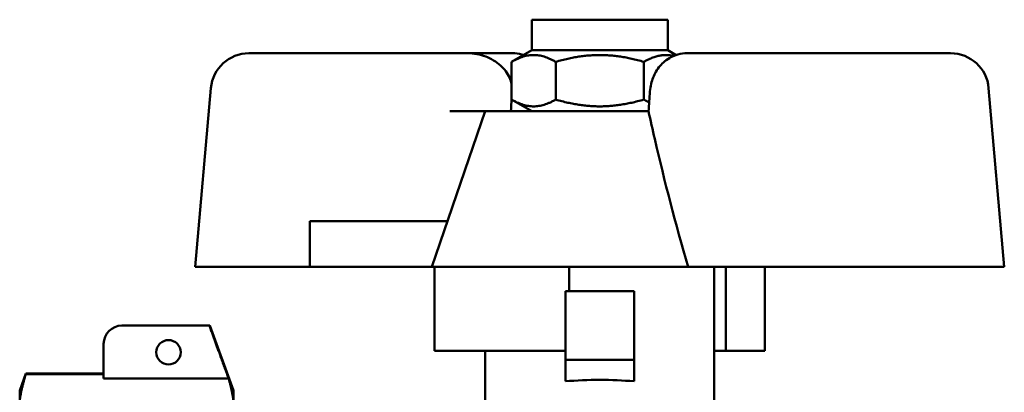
# Model space of a CAD drawing. Header units: millimetres. Extents: x 38 to 191, y 80 to 255.
# Tile 8 of 9: x 38 to 103, y 230 to 255. Entities that reach past the tile are written whole.
import ezdxf

# ---------------------------------------------------------------- set-up
doc = ezdxf.new("R2010")
doc.units = ezdxf.units.MM
doc.layers.add('Видимый контур (ГОСТ)', color=7, linetype='Continuous', lineweight=50)

msp = doc.modelspace()

# ---------------------------------------------------------------- linework, layer by layer
at = {"layer": 'Видимый контур (ГОСТ)'}
for p, q in [((71.647, 254.658), (80.547, 254.658)), ((71.647, 252.658), (71.647, 254.658)), ((80.547, 252.658), (80.547, 254.658)), ((67.437, 252.458), (53.113, 252.458)), ((70.37, 252.458), (67.437, 252.458)), ((71.647, 252.658), (70.324, 251.894)), ((71.647, 252.658), (80.547, 252.658)), ((80.547, 252.658), (81.095, 252.342)), ((81.824, 252.458), (88.829, 252.458)), ((99.082, 252.458), (88.829, 252.458)), ((70.324, 249.422), (70.324, 251.894)), ((73.21, 249.422), (73.21, 251.894)), ((78.984, 249.422), (78.984, 251.894)), ((50.622, 250.176), (49.597, 238.458)), ((102.596, 238.468), (101.572, 250.176)), ((71.647, 248.658), (70.324, 249.422)), ((68.597, 248.658), (65.097, 238.458)), ((68.597, 248.658), (66.266, 248.658)), ((68.597, 248.658), (78.534, 248.658)), ((78.534, 248.658), (78.534, 248.658)), ((78.534, 248.658), (78.534, 248.658)), ((57.097, 238.458), (57.097, 241.458)), ((57.097, 241.458), (59.097, 241.458)), ((66.127, 241.458), (59.097, 241.458)), ((49.597, 238.458), (57.097, 238.458)), ((59.097, 238.458), (57.097, 238.458)), ((59.097, 238.458), (65.097, 238.458)), ((65.281, 238.458), (65.097, 238.458)), ((65.281, 238.458), (65.281, 232.958)), ((74.097, 238.458), (65.281, 238.458)), ((74.097, 238.458), (74.097, 236.858)), ((81.88, 238.458), (74.097, 238.458)), ((88.829, 238.468), (81.877, 238.468)), ((88.829, 238.458), (81.88, 238.458)), ((83.597, 228.364), (83.597, 238.458)), ((84.359, 238.458), (84.359, 232.958)), ((86.914, 238.458), (86.914, 232.958)), ((88.829, 238.468), (102.596, 238.468)), ((88.829, 238.458), (102.597, 238.458)), ((102.597, 238.458), (102.596, 238.468)), ((73.847, 236.858), (78.347, 236.858)), ((73.847, 232.358), (73.847, 236.858)), ((78.347, 236.858), (78.347, 232.358)), ((50.526, 234.608), (44.797, 234.608)), ((50.526, 234.608), (50.55, 234.608)), ((52.097, 230.358), (50.55, 234.608)), ((43.597, 231.137), (43.597, 233.408)), ((65.281, 232.958), (73.847, 232.958)), ((68.597, 229.608), (68.597, 232.958)), ((84.359, 232.958), (83.597, 232.958)), ((86.914, 232.958), (84.359, 232.958)), ((73.847, 230.958), (73.847, 232.358)), ((73.847, 232.358), (78.347, 232.358)), ((78.347, 232.358), (78.347, 230.958)), ((38.097, 230.358), (38.498, 231.458)), ((38.498, 231.421), (38.498, 231.458)), ((43.597, 231.458), (38.498, 231.458)), ((43.597, 231.421), (38.498, 231.421)), ((51.783, 231.137), (43.597, 231.137)), ((38.097, 230.358), (38.097, 229.711)), ((52.097, 229.711), (52.097, 230.358))]:
    msp.add_line(p, q, dxfattribs=at)
msp.add_circle((47.847, 232.858), 0.8, dxfattribs=at)
for centre, radius, start, end in [((53.113, 249.958), 2.5, 90, 175), ((99.082, 249.958), 2.5, 5, 90), ((44.797, 233.408), 1.2, 90, 180)]:
    msp.add_arc(centre, radius, start, end, dxfattribs=at)
for centre, major_axis, ratio, start_param, end_param in [((76.097, 182.458), (0, -105), 0.071429, 4.020121, 4.030217), ((76.097, 229.083), (-7.5, 0), 0.261992, 4.407696, 5.017082)]:
    msp.add_ellipse(centre, major_axis=major_axis, ratio=ratio, start_param=start_param, end_param=end_param, dxfattribs=at)
for points, knots in [([(67.437, 252.458), (67.817, 252.458), (68.267, 252.377), (68.959, 252.116), (69.332, 251.897), (69.836, 251.442), (70.068, 251.136), (70.25, 250.715), (70.293, 250.569), (70.32, 250.42)], [1.9971338, 1.9971338, 1.9971338, 1.9971338, 2.1112687, 2.1112687, 2.219317, 2.219317, 2.3152903, 2.3152903, 2.3572335, 2.3572335, 2.3572335, 2.3572335]), ([(71.099, 252.342), (71.063, 252.354), (71.027, 252.365), (70.789, 252.43), (70.581, 252.458), (70.37, 252.458)], [1.17306694, 1.17306694, 1.17306694, 1.17306694, 1.1860617, 1.1860617, 1.25792089, 1.25792089, 1.25792089, 1.25792089]), ([(79.384, 249.958), (79.396, 250.124), (79.421, 250.29), (79.528, 250.738), (79.637, 251.007), (79.936, 251.518), (80.132, 251.748), (80.61, 252.141), (80.897, 252.29), (81.405, 252.43), (81.614, 252.458), (81.824, 252.458)], [0.8404082, 0.8404082, 0.8404082, 0.8404082, 0.8906397, 0.8906397, 0.9791845, 0.9791845, 1.0766662, 1.0766662, 1.1860617, 1.1860617, 1.2579213, 1.2579213, 1.2579213, 1.2579213]), ([(79.292, 248.658), (79.185, 248.658), (79.077, 248.658), (78.825, 248.658), (78.68, 248.658), (78.534, 248.658)], [0.81408874, 0.81408874, 0.81408874, 0.81408874, 0.84754367, 0.84754367, 0.89115663, 0.89115663, 0.89115663, 0.89115663]), ([(81.877, 238.468), (81.069, 241.268), (80.339, 244.065), (79.559, 247.447), (79.424, 248.054), (79.292, 248.658)], [3.915997, 3.915997, 3.915997, 3.915997, 4.747981, 4.747981, 4.929942, 4.929942, 4.929942, 4.929942])]:
    msp.add_open_spline(points, degree=3, knots=knots, dxfattribs=at)
for points, weights in [([(73.21, 251.894), (71.767, 252.728), (70.324, 251.894)], [1, 1.15470053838, 1]), ([(78.984, 251.894), (76.097, 252.728), (73.21, 251.894)], [1, 1.15470053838, 1]), ([(80.935, 252.282), (80.02, 252.492), (78.984, 251.894)], [1.06646820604, 1.10636286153, 1]), ([(70.324, 249.422), (71.767, 248.589), (73.21, 249.422)], [1, 1.15470053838, 1]), ([(73.21, 249.422), (76.097, 248.589), (78.984, 249.422)], [1, 1.15470053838, 1]), ([(78.984, 249.422), (79.164, 249.319), (79.333, 249.24)], [1, 1.01695798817, 1.03019816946]), ([(51.783, 231.137), (51.227, 232.674), (50.526, 234.608)], [1.00407007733, 1.00913401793, 1.00080898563]), ([(38.498, 231.421), (38.216, 230.53), (38.097, 229.711)], [1.02585346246, 1.02165282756, 1]), ([(52.097, 229.711), (51.997, 230.4), (51.783, 231.137)], [1, 1.01816642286, 1.02404828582])]:
    msp.add_rational_spline(points, weights, degree=2, dxfattribs=at)
for points in [[(79.292, 248.658), (79.323, 249.092), (79.354, 249.525), (79.384, 249.958)], [(81.877, 238.468), (81.878, 238.465), (81.879, 238.462), (81.88, 238.458)]]:
    msp.add_open_spline(points, degree=3, dxfattribs=at)

doc.saveas('drawing.dxf')
